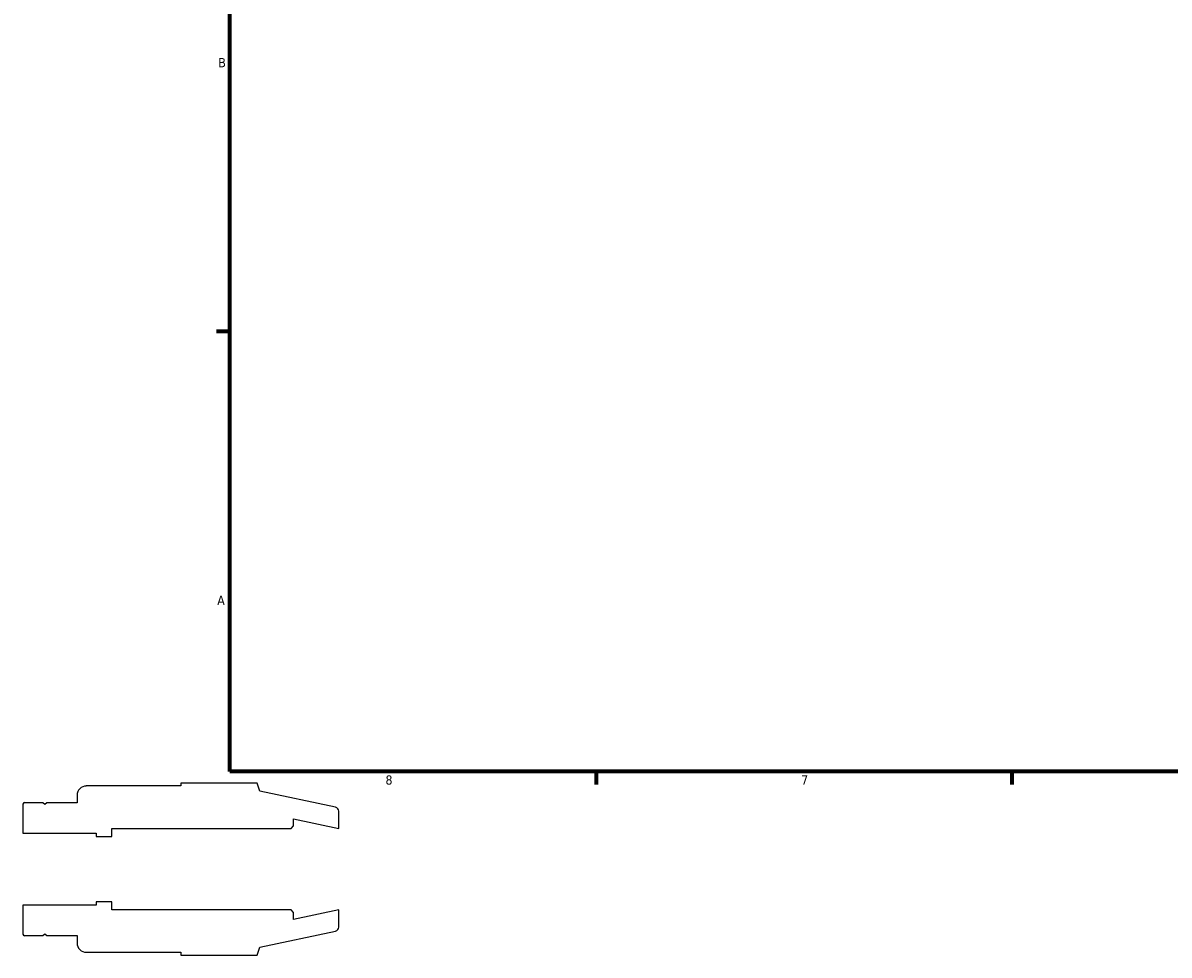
# Model space of a CAD drawing. Header units: inches. Extents: x -1.6 to 36.9, y -4.1 to 21.4.
# Tile 1 of 6: x -1.6 to 10.1, y -0.9 to 8.7. Entities that reach past the tile are written whole.
import ezdxf

# ---------------------------------------------------------------- set-up
doc = ezdxf.new("R2010")
doc.units = ezdxf.units.IN
doc.header["$MEASUREMENT"] = 0
doc.layers.add('Border (ANSI)', color=7, linetype='Continuous', lineweight=70)
doc.styles.add('Note Text (ANSI)', font='tahoma.ttf')

# ---------------------------------------------------------------- blocks, each defined once
blk = doc.blocks.new('Borders Default Border')
at = {"layer": 'Border (ANSI)'}
for p, q in [((0.5, 5.5), (0.366, 5.5)), ((4.25, 1), (4.25, 0.866)), ((8.5, 1), (8.5, 0.866))]:
    blk.add_line(p, q, dxfattribs=at)
at = {"layer": 'Border (ANSI)', "flags": 128}
blk.add_lwpolyline([(0.5, 1), (0.5, 21), (33.5, 21), (33.5, 1), (0.5, 1)], dxfattribs=at)
at = {"layer": 'Border (ANSI)', "color": 5, "true_color": 0x0000ff, "char_height": 0.0945, "attachment_point": 7, "style": 'Note Text (ANSI)'}
for s, insert in [('B', (0.384, 8.203)), ('A', (0.373, 2.703)), ('8', (2.094, 0.863)), ('7', (6.346, 0.866))]:
    blk.add_mtext(s, dxfattribs=dict(at, insert=insert))

msp = doc.modelspace()

# ---------------------------------------------------------------- linework, layer by layer
for p, q in [((0, 0.851), (-0.967, 0.851)), ((0.781, 0.879), (0, 0.879)), ((0, 0.879), (0, 0.851)), ((0.807, 0.798), (0.781, 0.879)), ((-1.061, 0.756), (-1.061, 0.68)), ((1.582, 0.633), (0.807, 0.798)), ((-1.615, 0.664), (-1.615, 0.367)), ((-1.41, 0.68), (-1.598, 0.68)), ((-1.39, 0.661), (-1.41, 0.68)), ((-1.37, 0.68), (-1.39, 0.661)), ((-1.061, 0.68), (-1.37, 0.68)), ((1.615, 0.417), (1.615, 0.592)), ((1.154, 0.442), (1.154, 0.515)), ((1.154, 0.515), (1.615, 0.417)), ((-1.615, 0.367), (-0.865, 0.367)), ((-0.865, 0.367), (-0.865, 0.334)), ((-0.705, 0.334), (-0.705, 0.417)), ((-0.705, 0.417), (1.129, 0.417)), ((1.129, 0.417), (1.154, 0.442)), ((-0.865, 0.334), (-0.705, 0.334)), ((-0.705, -0.334), (-0.865, -0.334)), ((-0.865, -0.334), (-0.865, -0.367)), ((-0.705, -0.417), (-0.705, -0.334)), ((-0.865, -0.367), (-1.615, -0.367)), ((-1.615, -0.367), (-1.615, -0.664)), ((1.129, -0.417), (-0.705, -0.417)), ((1.154, -0.442), (1.129, -0.417)), ((1.615, -0.417), (1.154, -0.515)), ((1.154, -0.515), (1.154, -0.442)), ((1.615, -0.592), (1.615, -0.417)), ((-1.598, -0.68), (-1.41, -0.68)), ((-1.41, -0.68), (-1.39, -0.661)), ((-1.39, -0.661), (-1.37, -0.68)), ((-1.37, -0.68), (-1.061, -0.68)), ((-1.061, -0.68), (-1.061, -0.756)), ((0.807, -0.798), (1.582, -0.633)), ((0.781, -0.879), (0.807, -0.798)), ((-0.967, -0.85), (0, -0.85)), ((0, -0.85), (0, -0.879)), ((0, -0.879), (0.781, -0.879))]:
    msp.add_line(p, q)
for centre, major_axis, end_param in [((-0.967, 0.756), (-0.0945, 0), 6.283185), ((-1.598, 0.664), (-0.0167, 0), 6.283185), ((1.573, 0.592), (0, 0.0417), 6.073746), ((-1.598, -0.664), (0, -0.0167), 6.283185), ((1.573, -0.592), (0.0408, 0.0087), 6.073746), ((-0.967, -0.756), (0, -0.0945), 6.283185)]:
    msp.add_ellipse(centre, major_axis=major_axis, ratio=1, start_param=4.712389, end_param=end_param)

# ---------------------------------------------------------------- block references
msp.add_blockref('Borders Default Border', (0, 0))

doc.saveas('drawing.dxf')
